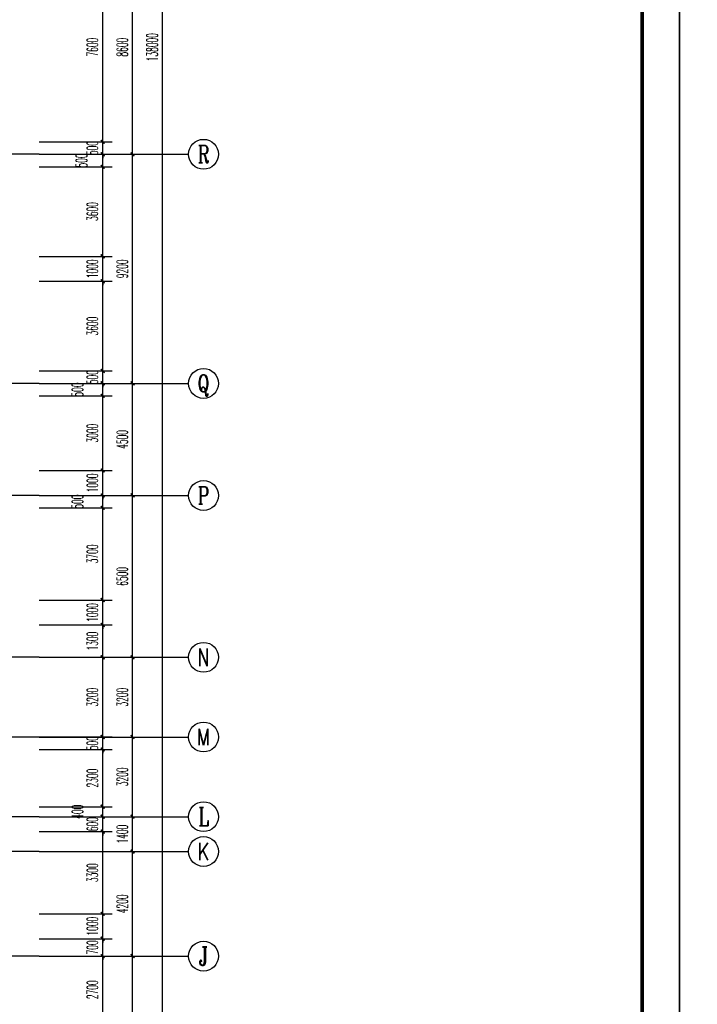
# Model space of a CAD drawing. Extents: x 1779708 to 7299578, y -1121471 to 88434.
# Tile 184 of 256: x 4526034 to 4553247, y -1030278 to -990738. Entities that reach past the tile are written whole.
import ezdxf
from ezdxf.enums import TextEntityAlignment as Align

# ---------------------------------------------------------------- set-up
doc = ezdxf.new("R2010")
doc.units = 0
doc.header["$LTSCALE"] = 1000
doc.header["$MEASUREMENT"] = 0
doc.linetypes.add('DOTE', pattern=[2.42, 2, -0.2, 0.02, -0.2])
doc.layers.get('0').update_dxf_attribs({"linetype": 'CONTINUOUS'})
doc.layers.get('Defpoints').update_dxf_attribs({"linetype": 'CONTINUOUS'})
for name, color, linetype in [('AXIS', 3, 'CONTINUOUS'), ('AXIS_TEXT', 7, 'CONTINUOUS'), ('DOTE', 1, 'DOTE'), ('PUB_DIM', 3, 'CONTINUOUS'), ('PUB_TITLE', 4, 'CONTINUOUS'), ('修改', 6, 'CONTINUOUS')]:
    doc.layers.add(name, color=color, linetype=linetype)
doc.styles.add('_TCH_AXIS', font='COMPLEX', dxfattribs={"bigfont": 'GBCBIG'})
doc.styles.add('_TCH_DIM_T3', font='SIMPLEX.shx', dxfattribs={"width": 0.494118, "bigfont": 'GBCBIG.shx'})
doc.styles.add('COMPLEX', font='COMPLEX')
doc.dimstyles.new('_TCH_ARCH&&150', dxfattribs={"dimtxt": 446.25, "dimasz": 150, "dimexe": 375, "dimexo": 450, "dimgap": 189.375, "dimtad": 1, "dimdec": 0, "dimzin": 0, "dimdsep": 46, "dimtxsty": '_TCH_DIM_T3', "dimblk": 'ARCHTICK', "dimcen": 0.09, "dimdle": 225, "dimclrt": 7, "dimazin": 2, "dimtfac": 1, "dimtdec": 0, "dimtix": 1, "dimtmove": 2, "dimatfit": 3, "dimfxl": 250, "dimtolj": 1, "dimtzin": 0, "dimarcsym": 0})

# ---------------------------------------------------------------- blocks, each defined once
blk = doc.blocks.new('A$C36B43F05')
at = {"layer": 'PUB_TITLE'}
blk.add_lwpolyline([(0, 0), (126150, 0), (126150, 178350), (0, 178350)], close=True, dxfattribs=at)
at = {"layer": 'PUB_TITLE', "const_width": 150}
blk.add_lwpolyline([(1500, 1500), (124650, 1500), (124650, 174600), (1500, 174600)], close=True, dxfattribs=at)
blk = doc.blocks.new('_AXISO')
blk.add_circle((0, 0), 0.5)
at = {"layer": 'AXIS_TEXT', "style": 'COMPLEX', "width": 1.041667}
blk.add_attdef('A', text='', height=0.56, dxfattribs=at).set_placement((-0.25, -0.28), (0.25, -0.28), align=Align.FIT)
blk = doc.blocks.new('_ArchTick')
at = {"color": 0, "linetype": 'ByBlock', "const_width": 0.4}
blk.add_lwpolyline([(-0.5, -0.5), (0.5, 0.5)], dxfattribs=at)
blk = doc.blocks.new('*D6864')
at = {"layer": 'AXIS', "color": 0, "lineweight": -2, "transparency": 16777216}
for p, q in [((87250, 147200), (92125, 147200)), ((91750, 8975), (91750, 147425)), ((87250, 9200), (92125, 9200))]:
    blk.add_line(p, q, dxfattribs=at)
at = {"layer": 'Defpoints', "color": 0, "transparency": 16777216}
for p in [(86800, 147200), (91750, 147200), (86800, 9200)]:
    blk.add_point(p, dxfattribs=at)
at = {"layer": 'AXIS', "color": 0, "lineweight": -2, "transparency": 16777216, "xscale": 150, "yscale": 150, "zscale": 150}
for p, rotation in [((91750, 147200), 90), ((91750, 9200), 270)]:
    blk.add_blockref('_ArchTick', p, dxfattribs=dict(at, rotation=rotation))
at = {"layer": 'AXIS', "color": 7, "transparency": 16777216, "insert": (91338, 78200), "char_height": 446.2, "attachment_point": 5, "rotation": 90, "style": '_TCH_DIM_T3'}
blk.add_mtext('\\A1;138000', dxfattribs=at)
blk = doc.blocks.new('*D6868')
at = {"layer": 'AXIS', "color": 0, "lineweight": -2, "transparency": 16777216}
for p, q in [((90550, 33875), (90550, 41925)), ((87250, 41700), (90925, 41700)), ((87250, 34100), (90925, 34100))]:
    blk.add_line(p, q, dxfattribs=at)
at = {"layer": 'Defpoints', "color": 0, "transparency": 16777216}
for p in [(86800, 41700), (90550, 41700), (86800, 34100)]:
    blk.add_point(p, dxfattribs=at)
at = {"layer": 'AXIS', "color": 0, "lineweight": -2, "transparency": 16777216, "xscale": 150, "yscale": 150, "zscale": 150}
for p, rotation in [((90550, 41700), 90), ((90550, 34100), 270)]:
    blk.add_blockref('_ArchTick', p, dxfattribs=dict(at, rotation=rotation))
at = {"layer": 'AXIS', "color": 7, "transparency": 16777216, "insert": (90138, 37900), "char_height": 446.2, "attachment_point": 5, "rotation": 90, "style": '_TCH_DIM_T3'}
blk.add_mtext('\\A1;7600', dxfattribs=at)
blk = doc.blocks.new('*D6869')
at = {"layer": 'AXIS', "color": 0, "lineweight": -2, "transparency": 16777216}
for p, q in [((87250, 45900), (90925, 45900)), ((90550, 41475), (90550, 46125)), ((87250, 41700), (90925, 41700))]:
    blk.add_line(p, q, dxfattribs=at)
at = {"layer": 'Defpoints', "color": 0, "transparency": 16777216}
for p in [(86800, 45900), (90550, 45900), (86800, 41700)]:
    blk.add_point(p, dxfattribs=at)
at = {"layer": 'AXIS', "color": 0, "lineweight": -2, "transparency": 16777216, "xscale": 150, "yscale": 150, "zscale": 150}
for p, rotation in [((90550, 45900), 90), ((90550, 41700), 270)]:
    blk.add_blockref('_ArchTick', p, dxfattribs=dict(at, rotation=rotation))
at = {"layer": 'AXIS', "color": 7, "transparency": 16777216, "insert": (90138, 43800), "char_height": 446.2, "attachment_point": 5, "rotation": 90, "style": '_TCH_DIM_T3'}
blk.add_mtext('\\A1;4200', dxfattribs=at)
blk = doc.blocks.new('*D6870')
at = {"layer": 'AXIS', "color": 0, "lineweight": -2, "transparency": 16777216}
for p, q in [((90550, 45675), (90550, 47525)), ((87250, 47300), (90925, 47300)), ((87250, 45900), (90925, 45900))]:
    blk.add_line(p, q, dxfattribs=at)
at = {"layer": 'Defpoints', "color": 0, "transparency": 16777216}
for p in [(86800, 47300), (90550, 47300), (86800, 45900)]:
    blk.add_point(p, dxfattribs=at)
at = {"layer": 'AXIS', "color": 0, "lineweight": -2, "transparency": 16777216, "xscale": 150, "yscale": 150, "zscale": 150}
for p, rotation in [((90550, 47300), 90), ((90550, 45900), 270)]:
    blk.add_blockref('_ArchTick', p, dxfattribs=dict(at, rotation=rotation))
at = {"layer": 'AXIS', "color": 7, "transparency": 16777216, "insert": (90138, 46600), "char_height": 446.2, "attachment_point": 5, "rotation": 90, "style": '_TCH_DIM_T3'}
blk.add_mtext('\\A1;1400', dxfattribs=at)
blk = doc.blocks.new('*D6871')
at = {"layer": 'AXIS', "color": 0, "lineweight": -2, "transparency": 16777216}
for p, q in [((90550, 47075), (90550, 50725)), ((87250, 50500), (90925, 50500)), ((87250, 47300), (90925, 47300))]:
    blk.add_line(p, q, dxfattribs=at)
at = {"layer": 'Defpoints', "color": 0, "transparency": 16777216}
for p in [(86800, 50500), (90550, 50500), (86800, 47300)]:
    blk.add_point(p, dxfattribs=at)
at = {"layer": 'AXIS', "color": 0, "lineweight": -2, "transparency": 16777216, "xscale": 150, "yscale": 150, "zscale": 150}
for p, rotation in [((90550, 50500), 90), ((90550, 47300), 270)]:
    blk.add_blockref('_ArchTick', p, dxfattribs=dict(at, rotation=rotation))
at = {"layer": 'AXIS', "color": 7, "transparency": 16777216, "insert": (90138, 48900), "char_height": 446.2, "attachment_point": 5, "rotation": 90, "style": '_TCH_DIM_T3'}
blk.add_mtext('\\A1;3200', dxfattribs=at)
blk = doc.blocks.new('*D6872')
at = {"layer": 'AXIS', "color": 0, "lineweight": -2, "transparency": 16777216}
for p, q in [((90550, 50275), (90550, 53925)), ((87250, 53700), (90925, 53700)), ((87250, 50500), (90925, 50500))]:
    blk.add_line(p, q, dxfattribs=at)
at = {"layer": 'Defpoints', "color": 0, "transparency": 16777216}
for p in [(86800, 53700), (90550, 53700), (86800, 50500)]:
    blk.add_point(p, dxfattribs=at)
at = {"layer": 'AXIS', "color": 0, "lineweight": -2, "transparency": 16777216, "xscale": 150, "yscale": 150, "zscale": 150}
for p, rotation in [((90550, 53700), 90), ((90550, 50500), 270)]:
    blk.add_blockref('_ArchTick', p, dxfattribs=dict(at, rotation=rotation))
at = {"layer": 'AXIS', "color": 7, "transparency": 16777216, "insert": (90138, 52100), "char_height": 446.2, "attachment_point": 5, "rotation": 90, "style": '_TCH_DIM_T3'}
blk.add_mtext('\\A1;3200', dxfattribs=at)
blk = doc.blocks.new('*D6873')
at = {"layer": 'AXIS', "color": 0, "lineweight": -2, "transparency": 16777216}
for p, q in [((87250, 60200), (90925, 60200)), ((90550, 53475), (90550, 60425)), ((87250, 53700), (90925, 53700))]:
    blk.add_line(p, q, dxfattribs=at)
at = {"layer": 'Defpoints', "color": 0, "transparency": 16777216}
for p in [(86800, 60200), (90550, 60200), (86800, 53700)]:
    blk.add_point(p, dxfattribs=at)
at = {"layer": 'AXIS', "color": 0, "lineweight": -2, "transparency": 16777216, "xscale": 150, "yscale": 150, "zscale": 150}
for p, rotation in [((90550, 60200), 90), ((90550, 53700), 270)]:
    blk.add_blockref('_ArchTick', p, dxfattribs=dict(at, rotation=rotation))
at = {"layer": 'AXIS', "color": 7, "transparency": 16777216, "insert": (90138, 56950), "char_height": 446.2, "attachment_point": 5, "rotation": 90, "style": '_TCH_DIM_T3'}
blk.add_mtext('\\A1;6500', dxfattribs=at)
blk = doc.blocks.new('*D6874')
at = {"layer": 'AXIS', "color": 0, "lineweight": -2, "transparency": 16777216}
for p, q in [((90550, 59975), (90550, 64925)), ((87250, 64700), (90925, 64700)), ((87250, 60200), (90925, 60200))]:
    blk.add_line(p, q, dxfattribs=at)
at = {"layer": 'Defpoints', "color": 0, "transparency": 16777216}
for p in [(86800, 64700), (90550, 64700), (86800, 60200)]:
    blk.add_point(p, dxfattribs=at)
at = {"layer": 'AXIS', "color": 0, "lineweight": -2, "transparency": 16777216, "xscale": 150, "yscale": 150, "zscale": 150}
for p, rotation in [((90550, 64700), 90), ((90550, 60200), 270)]:
    blk.add_blockref('_ArchTick', p, dxfattribs=dict(at, rotation=rotation))
at = {"layer": 'AXIS', "color": 7, "transparency": 16777216, "insert": (90138, 62450), "char_height": 446.2, "attachment_point": 5, "rotation": 90, "style": '_TCH_DIM_T3'}
blk.add_mtext('\\A1;4500', dxfattribs=at)
blk = doc.blocks.new('*D6875')
at = {"layer": 'AXIS', "color": 0, "lineweight": -2, "transparency": 16777216}
for p, q in [((90550, 64475), (90550, 74125)), ((87250, 73900), (90925, 73900)), ((87250, 64700), (90925, 64700))]:
    blk.add_line(p, q, dxfattribs=at)
at = {"layer": 'Defpoints', "color": 0, "transparency": 16777216}
for p in [(86800, 73900), (90550, 73900), (86800, 64700)]:
    blk.add_point(p, dxfattribs=at)
at = {"layer": 'AXIS', "color": 0, "lineweight": -2, "transparency": 16777216, "xscale": 150, "yscale": 150, "zscale": 150}
for p, rotation in [((90550, 73900), 90), ((90550, 64700), 270)]:
    blk.add_blockref('_ArchTick', p, dxfattribs=dict(at, rotation=rotation))
at = {"layer": 'AXIS', "color": 7, "transparency": 16777216, "insert": (90138, 69300), "char_height": 446.2, "attachment_point": 5, "rotation": 90, "style": '_TCH_DIM_T3'}
blk.add_mtext('\\A1;9200', dxfattribs=at)
blk = doc.blocks.new('*D6876')
at = {"layer": 'AXIS', "color": 0, "lineweight": -2, "transparency": 16777216}
for p, q in [((90550, 73675), (90550, 82725)), ((87250, 82500), (90925, 82500)), ((87250, 73900), (90925, 73900))]:
    blk.add_line(p, q, dxfattribs=at)
at = {"layer": 'Defpoints', "color": 0, "transparency": 16777216}
for p in [(86800, 82500), (90550, 82500), (86800, 73900)]:
    blk.add_point(p, dxfattribs=at)
at = {"layer": 'AXIS', "color": 0, "lineweight": -2, "transparency": 16777216, "xscale": 150, "yscale": 150, "zscale": 150}
for p, rotation in [((90550, 82500), 90), ((90550, 73900), 270)]:
    blk.add_blockref('_ArchTick', p, dxfattribs=dict(at, rotation=rotation))
at = {"layer": 'AXIS', "color": 7, "transparency": 16777216, "insert": (90138, 78200), "char_height": 446.2, "attachment_point": 5, "rotation": 90, "style": '_TCH_DIM_T3'}
blk.add_mtext('\\A1;8600', dxfattribs=at)
blk = doc.blocks.new('*D5235')
at = {"layer": 'Defpoints', "color": 0, "transparency": 16777216}
for p in [(4526367, -1001243), (4529367, -1001243), (4526367, -1004843)]:
    blk.add_point(p, dxfattribs=at)
at = {"layer": 'PUB_DIM', "color": 0, "lineweight": -2, "transparency": 16777216}
for p, q in [((4529367, -1005068), (4529367, -1001018)), ((4526817, -1001243), (4529742, -1001243)), ((4526817, -1004843), (4529742, -1004843))]:
    blk.add_line(p, q, dxfattribs=at)
at = {"layer": 'PUB_DIM', "color": 0, "lineweight": -2, "transparency": 16777216, "xscale": 150, "yscale": 150, "zscale": 150}
for p, rotation in [((4529367, -1001243), 90), ((4529367, -1004843), 270)]:
    blk.add_blockref('_ArchTick', p, dxfattribs=dict(at, rotation=rotation))
at = {"layer": 'PUB_DIM', "color": 7, "transparency": 16777216, "insert": (4528955, -1003043), "char_height": 446.2, "attachment_point": 5, "rotation": 90, "style": '_TCH_DIM_T3'}
blk.add_mtext('\\A1;3600', dxfattribs=at)
blk = doc.blocks.new('*D5236')
at = {"layer": 'Defpoints', "color": 0, "transparency": 16777216}
for p in [(4526367, -1000243), (4529367, -1000243), (4526367, -1001243)]:
    blk.add_point(p, dxfattribs=at)
at = {"layer": 'PUB_DIM', "color": 0, "lineweight": -2, "transparency": 16777216}
for p, q in [((4526817, -1000243), (4529742, -1000243)), ((4529367, -1000243), (4529367, -1000093)), ((4529367, -1001243), (4529367, -1000243)), ((4526817, -1001243), (4529742, -1001243)), ((4529367, -1001243), (4529367, -1001393))]:
    blk.add_line(p, q, dxfattribs=at)
at = {"layer": 'PUB_DIM', "color": 0, "lineweight": -2, "transparency": 16777216, "xscale": 150, "yscale": 150, "zscale": 150}
for p, rotation in [((4529367, -1000243), 270), ((4529367, -1001243), 90)]:
    blk.add_blockref('_ArchTick', p, dxfattribs=dict(at, rotation=rotation))
at = {"layer": 'PUB_DIM', "color": 7, "transparency": 16777216, "insert": (4528955, -1000743), "char_height": 446.2, "attachment_point": 5, "rotation": 90, "style": '_TCH_DIM_T3'}
blk.add_mtext('\\A1;1000', dxfattribs=at)
blk = doc.blocks.new('*D5237')
at = {"layer": 'Defpoints', "color": 0, "transparency": 16777216}
for p in [(4526367, -996643), (4529367, -996643), (4526367, -1000243)]:
    blk.add_point(p, dxfattribs=at)
at = {"layer": 'PUB_DIM', "color": 0, "lineweight": -2, "transparency": 16777216}
for p, q in [((4526817, -996643), (4529742, -996643)), ((4529367, -1000468), (4529367, -996418)), ((4526817, -1000243), (4529742, -1000243))]:
    blk.add_line(p, q, dxfattribs=at)
at = {"layer": 'PUB_DIM', "color": 0, "lineweight": -2, "transparency": 16777216, "xscale": 150, "yscale": 150, "zscale": 150}
for p, rotation in [((4529367, -996643), 90), ((4529367, -1000243), 270)]:
    blk.add_blockref('_ArchTick', p, dxfattribs=dict(at, rotation=rotation))
at = {"layer": 'PUB_DIM', "color": 7, "transparency": 16777216, "insert": (4528955, -998443), "char_height": 446.2, "attachment_point": 5, "rotation": 90, "style": '_TCH_DIM_T3'}
blk.add_mtext('\\A1;3600', dxfattribs=at)
blk = doc.blocks.new('*D5238')
at = {"layer": 'Defpoints', "color": 0, "transparency": 16777216}
for p in [(4526367, -996143), (4529367, -996143), (4526367, -996643)]:
    blk.add_point(p, dxfattribs=at)
at = {"layer": 'PUB_DIM', "color": 0, "lineweight": -2, "transparency": 16777216}
for p, q in [((4529367, -996868), (4529367, -995918)), ((4526817, -996143), (4529742, -996143)), ((4526817, -996643), (4529742, -996643))]:
    blk.add_line(p, q, dxfattribs=at)
at = {"layer": 'PUB_DIM', "color": 0, "lineweight": -2, "transparency": 16777216, "xscale": 150, "yscale": 150, "zscale": 150}
for p, rotation in [((4529367, -996143), 90), ((4529367, -996643), 270)]:
    blk.add_blockref('_ArchTick', p, dxfattribs=dict(at, rotation=rotation))
at = {"layer": 'PUB_DIM', "color": 7, "transparency": 16777216, "insert": (4528516, -996393), "char_height": 446.2, "attachment_point": 5, "rotation": 90, "style": '_TCH_DIM_T3'}
blk.add_mtext('\\A1;500', dxfattribs=at)
blk = doc.blocks.new('*D5239')
at = {"layer": 'Defpoints', "color": 0, "transparency": 16777216}
for p in [(4526367, -995643), (4529367, -995643), (4526367, -996143)]:
    blk.add_point(p, dxfattribs=at)
at = {"layer": 'PUB_DIM', "color": 0, "lineweight": -2, "transparency": 16777216}
for p, q in [((4529367, -995643), (4529367, -995493)), ((4526817, -995643), (4529742, -995643)), ((4529367, -996143), (4529367, -995643)), ((4526817, -996143), (4529742, -996143)), ((4529367, -996143), (4529367, -996293))]:
    blk.add_line(p, q, dxfattribs=at)
at = {"layer": 'PUB_DIM', "color": 0, "lineweight": -2, "transparency": 16777216, "xscale": 150, "yscale": 150, "zscale": 150}
for p, rotation in [((4529367, -995643), 270), ((4529367, -996143), 90)]:
    blk.add_blockref('_ArchTick', p, dxfattribs=dict(at, rotation=rotation))
at = {"layer": 'PUB_DIM', "color": 7, "transparency": 16777216, "insert": (4528955, -995893), "char_height": 446.2, "attachment_point": 5, "rotation": 90, "style": '_TCH_DIM_T3'}
blk.add_mtext('\\A1;500', dxfattribs=at)
blk = doc.blocks.new('*D5240')
at = {"layer": 'Defpoints', "color": 0, "transparency": 16777216}
for p in [(4526367, -988043), (4529367, -988043), (4526367, -995643)]:
    blk.add_point(p, dxfattribs=at)
at = {"layer": 'PUB_DIM', "color": 0, "lineweight": -2, "transparency": 16777216}
for p, q in [((4526817, -988043), (4529742, -988043)), ((4529367, -995868), (4529367, -987818)), ((4526817, -995643), (4529742, -995643))]:
    blk.add_line(p, q, dxfattribs=at)
at = {"layer": 'PUB_DIM', "color": 0, "lineweight": -2, "transparency": 16777216, "xscale": 150, "yscale": 150, "zscale": 150}
for p, rotation in [((4529367, -988043), 90), ((4529367, -995643), 270)]:
    blk.add_blockref('_ArchTick', p, dxfattribs=dict(at, rotation=rotation))
at = {"layer": 'PUB_DIM', "color": 7, "transparency": 16777216, "insert": (4528955, -991843), "char_height": 446.2, "attachment_point": 5, "rotation": 90, "style": '_TCH_DIM_T3'}
blk.add_mtext('\\A1;7600', dxfattribs=at)
blk = doc.blocks.new('*D5283')
at = {"layer": 'Defpoints', "color": 0, "transparency": 16777216}
for p in [(4526367, -1004843), (4529367, -1004843), (4526367, -1005343)]:
    blk.add_point(p, dxfattribs=at)
at = {"layer": 'PUB_DIM', "color": 0, "lineweight": -2, "transparency": 16777216}
for p, q in [((4529367, -1004843), (4529367, -1004693)), ((4526817, -1004843), (4529742, -1004843)), ((4529367, -1005343), (4529367, -1004843)), ((4526817, -1005343), (4529742, -1005343)), ((4529367, -1005343), (4529367, -1005493))]:
    blk.add_line(p, q, dxfattribs=at)
at = {"layer": 'PUB_DIM', "color": 0, "lineweight": -2, "transparency": 16777216, "xscale": 150, "yscale": 150, "zscale": 150}
for p, rotation in [((4529367, -1004843), 270), ((4529367, -1005343), 90)]:
    blk.add_blockref('_ArchTick', p, dxfattribs=dict(at, rotation=rotation))
at = {"layer": 'PUB_DIM', "color": 7, "transparency": 16777216, "insert": (4528955, -1005093), "char_height": 446.2, "attachment_point": 5, "rotation": 90, "style": '_TCH_DIM_T3'}
blk.add_mtext('\\A1;500', dxfattribs=at)
blk = doc.blocks.new('*D5284')
at = {"layer": 'Defpoints', "color": 0, "transparency": 16777216}
for p in [(4526367, -1005343), (4529367, -1005343), (4526367, -1005843)]:
    blk.add_point(p, dxfattribs=at)
at = {"layer": 'PUB_DIM', "color": 0, "lineweight": -2, "transparency": 16777216}
for p, q in [((4526817, -1005343), (4529742, -1005343)), ((4529367, -1006068), (4529367, -1005118)), ((4526817, -1005843), (4529742, -1005843))]:
    blk.add_line(p, q, dxfattribs=at)
at = {"layer": 'PUB_DIM', "color": 0, "lineweight": -2, "transparency": 16777216, "xscale": 150, "yscale": 150, "zscale": 150}
for p, rotation in [((4529367, -1005343), 90), ((4529367, -1005843), 270)]:
    blk.add_blockref('_ArchTick', p, dxfattribs=dict(at, rotation=rotation))
at = {"layer": 'PUB_DIM', "color": 7, "transparency": 16777216, "insert": (4528355, -1005593), "char_height": 446.2, "attachment_point": 5, "rotation": 90, "style": '_TCH_DIM_T3'}
blk.add_mtext('\\A1;500', dxfattribs=at)
blk = doc.blocks.new('*D5285')
at = {"layer": 'Defpoints', "color": 0, "transparency": 16777216}
for p in [(4526367, -1005843), (4529367, -1005843), (4526367, -1008843)]:
    blk.add_point(p, dxfattribs=at)
at = {"layer": 'PUB_DIM', "color": 0, "lineweight": -2, "transparency": 16777216}
for p, q in [((4526817, -1005843), (4529742, -1005843)), ((4529367, -1009068), (4529367, -1005618)), ((4526817, -1008843), (4529742, -1008843))]:
    blk.add_line(p, q, dxfattribs=at)
at = {"layer": 'PUB_DIM', "color": 0, "lineweight": -2, "transparency": 16777216, "xscale": 150, "yscale": 150, "zscale": 150}
for p, rotation in [((4529367, -1005843), 90), ((4529367, -1008843), 270)]:
    blk.add_blockref('_ArchTick', p, dxfattribs=dict(at, rotation=rotation))
at = {"layer": 'PUB_DIM', "color": 7, "transparency": 16777216, "insert": (4528955, -1007343), "char_height": 446.2, "attachment_point": 5, "rotation": 90, "style": '_TCH_DIM_T3'}
blk.add_mtext('\\A1;3000', dxfattribs=at)
blk = doc.blocks.new('*D5286')
at = {"layer": 'Defpoints', "color": 0, "transparency": 16777216}
for p in [(4526367, -1008843), (4529367, -1008843), (4526367, -1009843)]:
    blk.add_point(p, dxfattribs=at)
at = {"layer": 'PUB_DIM', "color": 0, "lineweight": -2, "transparency": 16777216}
for p, q in [((4526817, -1008843), (4529742, -1008843)), ((4529367, -1008843), (4529367, -1008693)), ((4529367, -1009843), (4529367, -1008843)), ((4526817, -1009843), (4529742, -1009843)), ((4529367, -1009843), (4529367, -1009993))]:
    blk.add_line(p, q, dxfattribs=at)
at = {"layer": 'PUB_DIM', "color": 0, "lineweight": -2, "transparency": 16777216, "xscale": 150, "yscale": 150, "zscale": 150}
for p, rotation in [((4529367, -1008843), 270), ((4529367, -1009843), 90)]:
    blk.add_blockref('_ArchTick', p, dxfattribs=dict(at, rotation=rotation))
at = {"layer": 'PUB_DIM', "color": 7, "transparency": 16777216, "insert": (4528955, -1009343), "char_height": 446.2, "attachment_point": 5, "rotation": 90, "style": '_TCH_DIM_T3'}
blk.add_mtext('\\A1;1000', dxfattribs=at)
blk = doc.blocks.new('*D5287')
at = {"layer": 'Defpoints', "color": 0, "transparency": 16777216}
for p in [(4526367, -1009843), (4529367, -1009843), (4526367, -1010343)]:
    blk.add_point(p, dxfattribs=at)
at = {"layer": 'PUB_DIM', "color": 0, "lineweight": -2, "transparency": 16777216}
for p, q in [((4529367, -1010568), (4529367, -1009618)), ((4526817, -1009843), (4529742, -1009843)), ((4526817, -1010343), (4529742, -1010343))]:
    blk.add_line(p, q, dxfattribs=at)
at = {"layer": 'PUB_DIM', "color": 0, "lineweight": -2, "transparency": 16777216, "xscale": 150, "yscale": 150, "zscale": 150}
for p, rotation in [((4529367, -1009843), 90), ((4529367, -1010343), 270)]:
    blk.add_blockref('_ArchTick', p, dxfattribs=dict(at, rotation=rotation))
at = {"layer": 'PUB_DIM', "color": 7, "transparency": 16777216, "insert": (4528355, -1010093), "char_height": 446.2, "attachment_point": 5, "rotation": 90, "style": '_TCH_DIM_T3'}
blk.add_mtext('\\A1;500', dxfattribs=at)
blk = doc.blocks.new('*D5288')
at = {"layer": 'Defpoints', "color": 0, "transparency": 16777216}
for p in [(4526367, -1010343), (4529367, -1010343), (4526367, -1014043)]:
    blk.add_point(p, dxfattribs=at)
at = {"layer": 'PUB_DIM', "color": 0, "lineweight": -2, "transparency": 16777216}
for p, q in [((4529367, -1014268), (4529367, -1010118)), ((4526817, -1010343), (4529742, -1010343)), ((4526817, -1014043), (4529742, -1014043))]:
    blk.add_line(p, q, dxfattribs=at)
at = {"layer": 'PUB_DIM', "color": 0, "lineweight": -2, "transparency": 16777216, "xscale": 150, "yscale": 150, "zscale": 150}
for p, rotation in [((4529367, -1010343), 90), ((4529367, -1014043), 270)]:
    blk.add_blockref('_ArchTick', p, dxfattribs=dict(at, rotation=rotation))
at = {"layer": 'PUB_DIM', "color": 7, "transparency": 16777216, "insert": (4528955, -1012193), "char_height": 446.2, "attachment_point": 5, "rotation": 90, "style": '_TCH_DIM_T3'}
blk.add_mtext('\\A1;3700', dxfattribs=at)
blk = doc.blocks.new('*D5289')
at = {"layer": 'Defpoints', "color": 0, "transparency": 16777216}
for p in [(4526367, -1014043), (4529367, -1014043), (4526367, -1015043)]:
    blk.add_point(p, dxfattribs=at)
at = {"layer": 'PUB_DIM', "color": 0, "lineweight": -2, "transparency": 16777216}
for p, q in [((4526817, -1014043), (4529742, -1014043)), ((4529367, -1014043), (4529367, -1013893)), ((4529367, -1015043), (4529367, -1014043)), ((4526817, -1015043), (4529742, -1015043)), ((4529367, -1015043), (4529367, -1015193))]:
    blk.add_line(p, q, dxfattribs=at)
at = {"layer": 'PUB_DIM', "color": 0, "lineweight": -2, "transparency": 16777216, "xscale": 150, "yscale": 150, "zscale": 150}
for p, rotation in [((4529367, -1014043), 270), ((4529367, -1015043), 90)]:
    blk.add_blockref('_ArchTick', p, dxfattribs=dict(at, rotation=rotation))
at = {"layer": 'PUB_DIM', "color": 7, "transparency": 16777216, "insert": (4528955, -1014543), "char_height": 446.2, "attachment_point": 5, "rotation": 90, "style": '_TCH_DIM_T3'}
blk.add_mtext('\\A1;1000', dxfattribs=at)
blk = doc.blocks.new('*D5290')
at = {"layer": 'Defpoints', "color": 0, "transparency": 16777216}
for p in [(4526367, -1015043), (4529367, -1015043), (4526367, -1016343)]:
    blk.add_point(p, dxfattribs=at)
at = {"layer": 'PUB_DIM', "color": 0, "lineweight": -2, "transparency": 16777216}
for p, q in [((4529367, -1016568), (4529367, -1014818)), ((4526817, -1015043), (4529742, -1015043)), ((4526817, -1016343), (4529742, -1016343))]:
    blk.add_line(p, q, dxfattribs=at)
at = {"layer": 'PUB_DIM', "color": 0, "lineweight": -2, "transparency": 16777216, "xscale": 150, "yscale": 150, "zscale": 150}
for p, rotation in [((4529367, -1015043), 90), ((4529367, -1016343), 270)]:
    blk.add_blockref('_ArchTick', p, dxfattribs=dict(at, rotation=rotation))
at = {"layer": 'PUB_DIM', "color": 7, "transparency": 16777216, "insert": (4528955, -1015693), "char_height": 446.2, "attachment_point": 5, "rotation": 90, "style": '_TCH_DIM_T3'}
blk.add_mtext('\\A1;1300', dxfattribs=at)
blk = doc.blocks.new('*D5291')
at = {"layer": 'Defpoints', "color": 0, "transparency": 16777216}
for p in [(4526367, -1016343), (4529367, -1016343), (4526367, -1019543)]:
    blk.add_point(p, dxfattribs=at)
at = {"layer": 'PUB_DIM', "color": 0, "lineweight": -2, "transparency": 16777216}
for p, q in [((4529367, -1019768), (4529367, -1016118)), ((4526817, -1016343), (4529742, -1016343)), ((4526817, -1019543), (4529742, -1019543))]:
    blk.add_line(p, q, dxfattribs=at)
at = {"layer": 'PUB_DIM', "color": 0, "lineweight": -2, "transparency": 16777216, "xscale": 150, "yscale": 150, "zscale": 150}
for p, rotation in [((4529367, -1016343), 90), ((4529367, -1019543), 270)]:
    blk.add_blockref('_ArchTick', p, dxfattribs=dict(at, rotation=rotation))
at = {"layer": 'PUB_DIM', "color": 7, "transparency": 16777216, "insert": (4528955, -1017943), "char_height": 446.2, "attachment_point": 5, "rotation": 90, "style": '_TCH_DIM_T3'}
blk.add_mtext('\\A1;3200', dxfattribs=at)
blk = doc.blocks.new('*D5292')
at = {"layer": 'Defpoints', "color": 0, "transparency": 16777216}
for p in [(4526367, -1019543), (4529367, -1019543), (4526367, -1020043)]:
    blk.add_point(p, dxfattribs=at)
at = {"layer": 'PUB_DIM', "color": 0, "lineweight": -2, "transparency": 16777216}
for p, q in [((4526817, -1019543), (4529742, -1019543)), ((4529367, -1019543), (4529367, -1019393)), ((4529367, -1020043), (4529367, -1019543)), ((4526817, -1020043), (4529742, -1020043)), ((4529367, -1020043), (4529367, -1020193))]:
    blk.add_line(p, q, dxfattribs=at)
at = {"layer": 'PUB_DIM', "color": 0, "lineweight": -2, "transparency": 16777216, "xscale": 150, "yscale": 150, "zscale": 150}
for p, rotation in [((4529367, -1019543), 270), ((4529367, -1020043), 90)]:
    blk.add_blockref('_ArchTick', p, dxfattribs=dict(at, rotation=rotation))
at = {"layer": 'PUB_DIM', "color": 7, "transparency": 16777216, "insert": (4528955, -1019793), "char_height": 446.2, "attachment_point": 5, "rotation": 90, "style": '_TCH_DIM_T3'}
blk.add_mtext('\\A1;500', dxfattribs=at)
blk = doc.blocks.new('*D5293')
at = {"layer": 'Defpoints', "color": 0, "transparency": 16777216}
for p in [(4526367, -1020043), (4529367, -1020043), (4526367, -1022343)]:
    blk.add_point(p, dxfattribs=at)
at = {"layer": 'PUB_DIM', "color": 0, "lineweight": -2, "transparency": 16777216}
for p, q in [((4526817, -1020043), (4529742, -1020043)), ((4529367, -1022568), (4529367, -1019818)), ((4526817, -1022343), (4529742, -1022343))]:
    blk.add_line(p, q, dxfattribs=at)
at = {"layer": 'PUB_DIM', "color": 0, "lineweight": -2, "transparency": 16777216, "xscale": 150, "yscale": 150, "zscale": 150}
for p, rotation in [((4529367, -1020043), 90), ((4529367, -1022343), 270)]:
    blk.add_blockref('_ArchTick', p, dxfattribs=dict(at, rotation=rotation))
at = {"layer": 'PUB_DIM', "color": 7, "transparency": 16777216, "insert": (4528955, -1021193), "char_height": 446.2, "attachment_point": 5, "rotation": 90, "style": '_TCH_DIM_T3'}
blk.add_mtext('\\A1;2300', dxfattribs=at)
blk = doc.blocks.new('*D5294')
at = {"layer": 'Defpoints', "color": 0, "transparency": 16777216}
for p in [(4526367, -1022343), (4529367, -1022343), (4526367, -1022743)]:
    blk.add_point(p, dxfattribs=at)
at = {"layer": 'PUB_DIM', "color": 0, "lineweight": -2, "transparency": 16777216}
for p, q in [((4526817, -1022343), (4529742, -1022343)), ((4529367, -1022968), (4529367, -1022118)), ((4526817, -1022743), (4529742, -1022743))]:
    blk.add_line(p, q, dxfattribs=at)
at = {"layer": 'PUB_DIM', "color": 0, "lineweight": -2, "transparency": 16777216, "xscale": 150, "yscale": 150, "zscale": 150}
for p, rotation in [((4529367, -1022343), 90), ((4529367, -1022743), 270)]:
    blk.add_blockref('_ArchTick', p, dxfattribs=dict(at, rotation=rotation))
at = {"layer": 'PUB_DIM', "color": 7, "transparency": 16777216, "insert": (4528355, -1022543), "char_height": 446.2, "attachment_point": 5, "rotation": 90, "style": '_TCH_DIM_T3'}
blk.add_mtext('\\A1;400', dxfattribs=at)
blk = doc.blocks.new('*D5295')
at = {"layer": 'Defpoints', "color": 0, "transparency": 16777216}
for p in [(4526367, -1022743), (4529367, -1022743), (4526367, -1023343)]:
    blk.add_point(p, dxfattribs=at)
at = {"layer": 'PUB_DIM', "color": 0, "lineweight": -2, "transparency": 16777216}
for p, q in [((4526817, -1022743), (4529742, -1022743)), ((4529367, -1022743), (4529367, -1022593)), ((4529367, -1023343), (4529367, -1022743)), ((4526817, -1023343), (4529742, -1023343)), ((4529367, -1023343), (4529367, -1023493))]:
    blk.add_line(p, q, dxfattribs=at)
at = {"layer": 'PUB_DIM', "color": 0, "lineweight": -2, "transparency": 16777216, "xscale": 150, "yscale": 150, "zscale": 150}
for p, rotation in [((4529367, -1022743), 270), ((4529367, -1023343), 90)]:
    blk.add_blockref('_ArchTick', p, dxfattribs=dict(at, rotation=rotation))
at = {"layer": 'PUB_DIM', "color": 7, "transparency": 16777216, "insert": (4528955, -1023043), "char_height": 446.2, "attachment_point": 5, "rotation": 90, "style": '_TCH_DIM_T3'}
blk.add_mtext('\\A1;600', dxfattribs=at)
blk = doc.blocks.new('*D5296')
at = {"layer": 'Defpoints', "color": 0, "transparency": 16777216}
for p in [(4526367, -1023343), (4529367, -1023343), (4526367, -1026643)]:
    blk.add_point(p, dxfattribs=at)
at = {"layer": 'PUB_DIM', "color": 0, "lineweight": -2, "transparency": 16777216}
for p, q in [((4529367, -1026868), (4529367, -1023118)), ((4526817, -1023343), (4529742, -1023343)), ((4526817, -1026643), (4529742, -1026643))]:
    blk.add_line(p, q, dxfattribs=at)
at = {"layer": 'PUB_DIM', "color": 0, "lineweight": -2, "transparency": 16777216, "xscale": 150, "yscale": 150, "zscale": 150}
for p, rotation in [((4529367, -1023343), 90), ((4529367, -1026643), 270)]:
    blk.add_blockref('_ArchTick', p, dxfattribs=dict(at, rotation=rotation))
at = {"layer": 'PUB_DIM', "color": 7, "transparency": 16777216, "insert": (4528955, -1024993), "char_height": 446.2, "attachment_point": 5, "rotation": 90, "style": '_TCH_DIM_T3'}
blk.add_mtext('\\A1;3300', dxfattribs=at)
blk = doc.blocks.new('*D5297')
at = {"layer": 'Defpoints', "color": 0, "transparency": 16777216}
for p in [(4526367, -1026643), (4529367, -1026643), (4526367, -1027643)]:
    blk.add_point(p, dxfattribs=at)
at = {"layer": 'PUB_DIM', "color": 0, "lineweight": -2, "transparency": 16777216}
for p, q in [((4526817, -1026643), (4529742, -1026643)), ((4529367, -1026643), (4529367, -1026493)), ((4529367, -1027643), (4529367, -1026643)), ((4526817, -1027643), (4529742, -1027643)), ((4529367, -1027643), (4529367, -1027793))]:
    blk.add_line(p, q, dxfattribs=at)
at = {"layer": 'PUB_DIM', "color": 0, "lineweight": -2, "transparency": 16777216, "xscale": 150, "yscale": 150, "zscale": 150}
for p, rotation in [((4529367, -1026643), 270), ((4529367, -1027643), 90)]:
    blk.add_blockref('_ArchTick', p, dxfattribs=dict(at, rotation=rotation))
at = {"layer": 'PUB_DIM', "color": 7, "transparency": 16777216, "insert": (4528955, -1027143), "char_height": 446.2, "attachment_point": 5, "rotation": 90, "style": '_TCH_DIM_T3'}
blk.add_mtext('\\A1;1000', dxfattribs=at)
blk = doc.blocks.new('*D5298')
at = {"layer": 'Defpoints', "color": 0, "transparency": 16777216}
for p in [(4526367, -1027643), (4529367, -1027643), (4526367, -1028343)]:
    blk.add_point(p, dxfattribs=at)
at = {"layer": 'PUB_DIM', "color": 0, "lineweight": -2, "transparency": 16777216}
for p, q in [((4529367, -1027643), (4529367, -1027493)), ((4526817, -1027643), (4529742, -1027643)), ((4529367, -1028343), (4529367, -1027643)), ((4526817, -1028343), (4529742, -1028343)), ((4529367, -1028343), (4529367, -1028493))]:
    blk.add_line(p, q, dxfattribs=at)
at = {"layer": 'PUB_DIM', "color": 0, "lineweight": -2, "transparency": 16777216, "xscale": 150, "yscale": 150, "zscale": 150}
for p, rotation in [((4529367, -1027643), 270), ((4529367, -1028343), 90)]:
    blk.add_blockref('_ArchTick', p, dxfattribs=dict(at, rotation=rotation))
at = {"layer": 'PUB_DIM', "color": 7, "transparency": 16777216, "insert": (4528955, -1027993), "char_height": 446.2, "attachment_point": 5, "rotation": 90, "style": '_TCH_DIM_T3'}
blk.add_mtext('\\A1;700', dxfattribs=at)
blk = doc.blocks.new('*D5299')
at = {"layer": 'Defpoints', "color": 0, "transparency": 16777216}
for p in [(4526367, -1028343), (4529367, -1028343), (4526367, -1031043)]:
    blk.add_point(p, dxfattribs=at)
at = {"layer": 'PUB_DIM', "color": 0, "lineweight": -2, "transparency": 16777216}
for p, q in [((4526817, -1028343), (4529742, -1028343)), ((4529367, -1031268), (4529367, -1028118)), ((4526817, -1031043), (4529742, -1031043))]:
    blk.add_line(p, q, dxfattribs=at)
at = {"layer": 'PUB_DIM', "color": 0, "lineweight": -2, "transparency": 16777216, "xscale": 150, "yscale": 150, "zscale": 150}
for p, rotation in [((4529367, -1028343), 90), ((4529367, -1031043), 270)]:
    blk.add_blockref('_ArchTick', p, dxfattribs=dict(at, rotation=rotation))
at = {"layer": 'PUB_DIM', "color": 7, "transparency": 16777216, "insert": (4528955, -1029693), "char_height": 446.2, "attachment_point": 5, "rotation": 90, "style": '_TCH_DIM_T3'}
blk.add_mtext('\\A1;2700', dxfattribs=at)
blk = doc.blocks.new('A$C159220C3')
at = {"layer": 'AXIS'}
for p, q in [((86800, 73900), (92800, 73900)), ((86800, 64700), (92800, 64700)), ((86800, 60200), (92800, 60200)), ((86800, 53700), (92800, 53700)), ((86800, 50500), (92800, 50500)), ((86800, 47300), (92800, 47300)), ((86800, 45900), (92800, 45900)), ((86800, 41700), (92800, 41700))]:
    blk.add_line(p, q, dxfattribs=at)
at = {"layer": 'DOTE'}
for p, q in [((86800, 73900), (7200, 73900)), ((86800, 64700), (7200, 64700)), ((86800, 60200), (7200, 60200)), ((86800, 53700), (7200, 53700)), ((86800, 50500), (7200, 50500)), ((86800, 47300), (7200, 47300)), ((86800, 45900), (59600, 45900)), ((86800, 41700), (59600, 41700))]:
    blk.add_line(p, q, dxfattribs=at)
at = {"layer": 'AXIS'}
ref = blk.add_blockref('_AXISO', (93400, 73900), dxfattribs=dict(at, xscale=1200, yscale=1200, zscale=1200))
ref.add_attrib('A', 'R', dxfattribs={"layer": 'AXIS_TEXT', "height": 698.9, "style": '_TCH_AXIS', "width": 0.777778}).set_placement((93167, 73550.5), (93633, 73550.5), align=Align.FIT)
ref = blk.add_blockref('_AXISO', (93400, 64700), dxfattribs=dict(at, xscale=1200, yscale=1200, zscale=1200))
ref.add_attrib('A', 'Q', dxfattribs={"layer": 'AXIS_TEXT', "height": 689.6, "style": '_TCH_AXIS', "width": 0.913043}).set_placement((93160.2, 64355.2), (93639.8, 64355.2), align=Align.FIT)
ref = blk.add_blockref('_AXISO', (93400, 60200), dxfattribs=dict(at, xscale=1200, yscale=1200, zscale=1200))
ref.add_attrib('A', 'P', dxfattribs={"layer": 'AXIS_TEXT', "height": 698.9, "style": '_TCH_AXIS', "width": 0.823529}).set_placement((93167, 59850.5), (93633, 59850.5), align=Align.FIT)
ref = blk.add_blockref('_AXISO', (93400, 53700), dxfattribs=dict(at, xscale=1200, yscale=1200, zscale=1200))
ref.add_attrib('A', 'N', dxfattribs={"layer": 'AXIS_TEXT', "height": 698.9, "style": '_TCH_AXIS', "width": 0.736842}).set_placement((93167, 53350.5), (93633, 53350.5), align=Align.FIT)
ref = blk.add_blockref('_AXISO', (93400, 50500), dxfattribs=dict(at, xscale=1200, yscale=1200, zscale=1200))
ref.add_attrib('A', 'M', dxfattribs={"layer": 'AXIS_TEXT', "height": 668.2, "style": '_TCH_AXIS', "width": 0.761905}).set_placement((93145.5, 50165.9), (93654.5, 50165.9), align=Align.FIT)
ref = blk.add_blockref('_AXISO', (93400, 47300), dxfattribs=dict(at, xscale=1200, yscale=1200, zscale=1200))
ref.add_attrib('A', 'L', dxfattribs={"layer": 'AXIS_TEXT', "height": 729.3, "style": '_TCH_AXIS', "width": 0.8}).set_placement((93191.6, 46935.3), (93608.4, 46935.3), align=Align.FIT)
ref = blk.add_blockref('_AXISO', (93400, 45900), dxfattribs=dict(at, xscale=1200, yscale=1200, zscale=1200))
ref.add_attrib('A', 'K', dxfattribs={"layer": 'AXIS_TEXT', "height": 698.9, "style": '_TCH_AXIS', "width": 0.736842}).set_placement((93167, 45550.5), (93633, 45550.5), align=Align.FIT)
ref = blk.add_blockref('_AXISO', (93400, 41700), dxfattribs=dict(at, xscale=1200, yscale=1200, zscale=1200))
ref.add_attrib('A', 'J', dxfattribs={"layer": 'AXIS_TEXT', "height": 758.4, "style": '_TCH_AXIS', "width": 0.909091}).set_placement((93219.4, 41320.8), (93580.6, 41320.8), align=Align.FIT)
for p1, p2, distance, picture, middle in [((86800, 9200), (86800, 147200), -4950, '*D6864', (91337.5, 78200)), ((86800, 73900), (86800, 82500), -3750, '*D6876', (90137.5, 78200)), ((86800, 64700), (86800, 73900), -3750, '*D6875', (90137.5, 69300)), ((86800, 60200), (86800, 64700), -3750, '*D6874', (90137.5, 62450)), ((86800, 53700), (86800, 60200), -3750, '*D6873', (90137.5, 56950)), ((86800, 50500), (86800, 53700), -3750, '*D6872', (90137.5, 52100)), ((86800, 47300), (86800, 50500), -3750, '*D6871', (90137.5, 48900)), ((86800, 45900), (86800, 47300), -3750, '*D6870', (90137.5, 46600)), ((86800, 41700), (86800, 45900), -3750, '*D6869', (90137.5, 43800)), ((86800, 34100), (86800, 41700), -3750, '*D6868', (90137.5, 37900))]:
    dim = blk.add_aligned_dim(p1=p1, p2=p2, distance=distance, dimstyle='_TCH_ARCH&&150', dxfattribs=at)
    dim.commit()
    dim.dimension.update_dxf_attribs({"geometry": picture, "text_midpoint": middle})

msp = doc.modelspace()

# ---------------------------------------------------------------- block references
at = {"layer": '修改'}
for name, p in [('A$C36B43F05', (4426384.8, -1084792.1)), ('A$C36B43F05', (4552534.8, -1084792.1)), ('A$C159220C3', (4440017.1, -1070043.3))]:
    msp.add_blockref(name, p, dxfattribs=at)

# ---------------------------------------------------------------- dimensions: what is measured, and where the dimension line sits
at = {"layer": 'PUB_DIM'}
for p1, p2, picture, middle in [((4526367.1, -995643.3), (4526367.1, -988043.3), '*D5240', (4528954.6, -991843.3)), ((4526367.1, -996143.3), (4526367.1, -995643.3), '*D5239', (4528954.6, -995893.3)), ((4526367.1, -1000243.3), (4526367.1, -996643.3), '*D5237', (4528954.6, -998443.3)), ((4526367.1, -1001243.3), (4526367.1, -1000243.3), '*D5236', (4528954.6, -1000743.3)), ((4526367.1, -1004843.3), (4526367.1, -1001243.3), '*D5235', (4528954.6, -1003043.3)), ((4526367.1, -1005343.3), (4526367.1, -1004843.3), '*D5283', (4528954.6, -1005093.3)), ((4526367.1, -1008843.3), (4526367.1, -1005843.3), '*D5285', (4528954.6, -1007343.3)), ((4526367.1, -1009843.3), (4526367.1, -1008843.3), '*D5286', (4528954.6, -1009343.3)), ((4526367.1, -1014043.3), (4526367.1, -1010343.3), '*D5288', (4528954.6, -1012193.3)), ((4526367.1, -1015043.3), (4526367.1, -1014043.3), '*D5289', (4528954.6, -1014543.3)), ((4526367.1, -1016343.3), (4526367.1, -1015043.3), '*D5290', (4528954.6, -1015693.3)), ((4526367.1, -1019543.3), (4526367.1, -1016343.3), '*D5291', (4528954.6, -1017943.3)), ((4526367.1, -1020043.3), (4526367.1, -1019543.3), '*D5292', (4528954.6, -1019793.3)), ((4526367.1, -1022343.3), (4526367.1, -1020043.3), '*D5293', (4528954.6, -1021193.3)), ((4526367.1, -1023343.3), (4526367.1, -1022743.3), '*D5295', (4528954.6, -1023043.3)), ((4526367.1, -1026643.3), (4526367.1, -1023343.3), '*D5296', (4528954.6, -1024993.3)), ((4526367.1, -1027643.3), (4526367.1, -1026643.3), '*D5297', (4528954.6, -1027143.3)), ((4526367.1, -1028343.3), (4526367.1, -1027643.3), '*D5298', (4528954.6, -1027993.3)), ((4526367.1, -1031043.3), (4526367.1, -1028343.3), '*D5299', (4528954.6, -1029693.3))]:
    dim = msp.add_aligned_dim(p1=p1, p2=p2, distance=-3000, dimstyle='_TCH_ARCH&&150', dxfattribs=at)
    dim.commit()
    dim.dimension.update_dxf_attribs({"geometry": picture, "text_midpoint": middle})
for base, p1, p2, picture, middle in [((4529367.1, -996143.3), (4526367.1, -996643.3), (4526367.1, -996143.3), '*D5238', (4528515.8, -996393.3)), ((4529367.1, -1005343.3), (4526367.1, -1005843.3), (4526367.1, -1005343.3), '*D5284', (4528354.6, -1005593.3)), ((4529367.1, -1009843.3), (4526367.1, -1010343.3), (4526367.1, -1009843.3), '*D5287', (4528354.6, -1010093.3)), ((4529367.1, -1022343.3), (4526367.1, -1022743.3), (4526367.1, -1022343.3), '*D5294', (4528354.6, -1022543.3))]:
    dim = msp.add_linear_dim(base=base, p1=p1, p2=p2, angle=90, dimstyle='_TCH_ARCH&&150', dxfattribs=at)
    dim.commit()
    dim.dimension.update_dxf_attribs({"geometry": picture, "text_midpoint": middle, "dimtype": 161})

doc.saveas('drawing.dxf')
